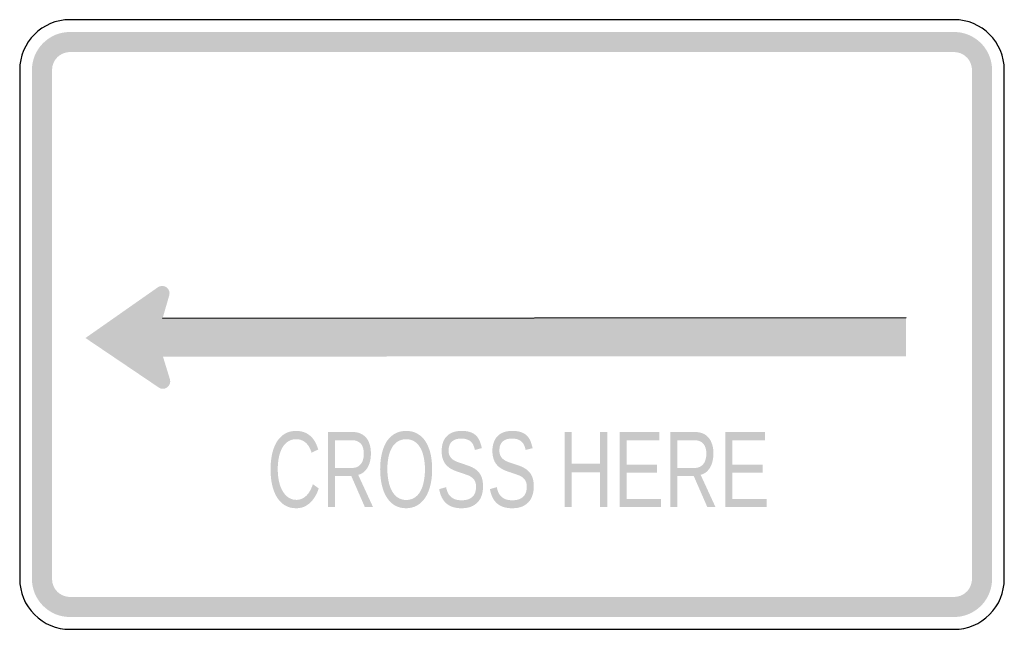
# Model space of a CAD drawing. Header units: inches. Extents: x -0.5 to 0.5, y -0.31 to 0.31.
import ezdxf

# ---------------------------------------------------------------- set-up
doc = ezdxf.new("R2010")
doc.units = ezdxf.units.IN
doc.header["$MEASUREMENT"] = 0

msp = doc.modelspace()

# ---------------------------------------------------------------- hatches: boundary and pattern name
for points in [[(-0.449, 0.2969), (-0.4527, 0.2967), (-0.4565, 0.2962), (-0.4602, 0.2952), (-0.4637, 0.294), (-0.4671, 0.2924), (-0.4704, 0.2904), (-0.4734, 0.2881), (-0.4762, 0.2856), (-0.4788, 0.2828), (-0.481, 0.2798), (-0.483, 0.2765), (-0.4846, 0.2731), (-0.4859, 0.2695), (-0.4868, 0.2658), (-0.4874, 0.2621), (-0.4875, 0.2583), (-0.4671, 0.2583), (-0.467, 0.2601), (-0.4668, 0.2619), (-0.4663, 0.2636), (-0.4657, 0.2653), (-0.465, 0.2669), (-0.4641, 0.2684), (-0.463, 0.2698), (-0.4618, 0.2712), (-0.4605, 0.2724), (-0.4591, 0.2734), (-0.4575, 0.2743), (-0.4559, 0.2751), (-0.4542, 0.2757), (-0.4525, 0.2761), (-0.4507, 0.2764), (-0.449, 0.2765), (-0.449, 0.2969)], [(0.449, 0.2969), (-0.449, 0.2969), (-0.449, 0.2765), (0.449, 0.2765), (0.449, 0.2969)], [(0.4875, 0.2583), (0.4874, 0.2619), (0.4869, 0.2654), (0.4861, 0.2689), (0.4849, 0.2723), (0.4835, 0.2755), (0.4818, 0.2786), (0.4798, 0.2816), (0.4775, 0.2843), (0.475, 0.2868), (0.4722, 0.2891), (0.4693, 0.2911), (0.4662, 0.2929), (0.4629, 0.2943), (0.4595, 0.2954), (0.456, 0.2963), (0.4525, 0.2967), (0.449, 0.2969), (0.449, 0.2765), (0.4506, 0.2764), (0.4523, 0.2762), (0.4539, 0.2758), (0.4555, 0.2753), (0.4571, 0.2746), (0.4585, 0.2738), (0.4599, 0.2728), (0.4612, 0.2717), (0.4624, 0.2706), (0.4635, 0.2693), (0.4644, 0.2679), (0.4652, 0.2664), (0.4659, 0.2649), (0.4664, 0.2633), (0.4668, 0.2617), (0.4671, 0.26), (0.4671, 0.2583), (0.4875, 0.2583)], [(-0.4875, 0.2583), (-0.4875, -0.2583), (-0.4671, -0.2583), (-0.4671, 0.2583), (-0.4875, 0.2583)], [(0.4875, -0.2583), (0.4875, 0.2583), (0.4671, 0.2583), (0.4671, -0.2583), (0.4875, -0.2583)], [(0.0895, -0.1854), (0.0895, -0.1501), (0.0607, -0.1501), (0.0607, -0.1854), (0.0535, -0.1854), (0.0535, -0.1091), (0.0607, -0.1091), (0.0607, -0.1414), (0.0895, -0.1414), (0.0895, -0.1091), (0.0967, -0.1091), (0.0967, -0.1854), (0.0895, -0.1854)], [(0.1093, -0.1854), (0.1093, -0.1091), (0.1496, -0.1091), (0.1496, -0.1176), (0.1165, -0.1176), (0.1165, -0.1421), (0.1474, -0.1421), (0.1474, -0.1504), (0.1165, -0.1504), (0.1165, -0.177), (0.1512, -0.177), (0.1512, -0.1854), (0.1093, -0.1854)], [(0.2166, -0.1854), (0.2166, -0.1091), (0.257, -0.1091), (0.257, -0.1176), (0.2238, -0.1176), (0.2238, -0.1421), (0.2547, -0.1421), (0.2547, -0.1504), (0.2238, -0.1504), (0.2238, -0.177), (0.2585, -0.177), (0.2585, -0.1854), (0.2166, -0.1854)], [(-0.4875, -0.2583), (-0.4874, -0.2621), (-0.4868, -0.2658), (-0.4859, -0.2695), (-0.4846, -0.2731), (-0.483, -0.2765), (-0.481, -0.2798), (-0.4788, -0.2828), (-0.4762, -0.2856), (-0.4734, -0.2881), (-0.4704, -0.2904), (-0.4671, -0.2924), (-0.4637, -0.294), (-0.4602, -0.2952), (-0.4565, -0.2962), (-0.4527, -0.2967), (-0.449, -0.2969), (-0.449, -0.2765), (-0.4507, -0.2764), (-0.4525, -0.2761), (-0.4542, -0.2757), (-0.4559, -0.2751), (-0.4575, -0.2743), (-0.4591, -0.2734), (-0.4605, -0.2724), (-0.4618, -0.2712), (-0.463, -0.2698), (-0.4641, -0.2684), (-0.465, -0.2669), (-0.4657, -0.2653), (-0.4663, -0.2636), (-0.4668, -0.2619), (-0.467, -0.2601), (-0.4671, -0.2583), (-0.4875, -0.2583)], [(0.449, -0.2969), (0.4525, -0.2967), (0.456, -0.2963), (0.4595, -0.2954), (0.4629, -0.2943), (0.4662, -0.2929), (0.4693, -0.2911), (0.4722, -0.2891), (0.475, -0.2868), (0.4775, -0.2843), (0.4798, -0.2816), (0.4818, -0.2786), (0.4835, -0.2755), (0.4849, -0.2723), (0.4861, -0.2689), (0.4869, -0.2654), (0.4874, -0.2619), (0.4875, -0.2583), (0.4671, -0.2583), (0.4671, -0.26), (0.4668, -0.2617), (0.4664, -0.2633), (0.4659, -0.2649), (0.4652, -0.2664), (0.4644, -0.2679), (0.4635, -0.2693), (0.4624, -0.2706), (0.4612, -0.2717), (0.4599, -0.2728), (0.4585, -0.2738), (0.4571, -0.2746), (0.4555, -0.2753), (0.4539, -0.2758), (0.4523, -0.2762), (0.4506, -0.2764), (0.449, -0.2765), (0.449, -0.2969)], [(-0.449, -0.2969), (0.449, -0.2969), (0.449, -0.2765), (-0.449, -0.2765), (-0.449, -0.2969)]]:
    msp.add_hatch(color=7).paths.add_polyline_path(points)
h = msp.add_hatch(color=7)
edge = h.paths.add_edge_path()
edge.add_line((0.4002, 0.007), (0.4002, -0.0322))
edge.add_line((0.4002, -0.0322), (-0.3545, -0.0326))
edge.add_line((-0.3545, -0.0326), (-0.3474, -0.0556))
edge.add_spline(control_points=[(-0.3474, -0.0556), (-0.3465, -0.0586), (-0.3476, -0.0619), (-0.3501, -0.0638), (-0.3526, -0.0657), (-0.3561, -0.0658), (-0.3587, -0.064)], knot_values=[0, 0, 0, 0, 1, 1, 1, 2, 2, 2, 2], degree=3, periodic=0)
edge.add_line((-0.3587, -0.064), (-0.4332, -0.0137))
edge.add_line((-0.4332, -0.0137), (-0.3596, 0.0378))
edge.add_spline(control_points=[(-0.3596, 0.0378), (-0.357, 0.0396), (-0.3535, 0.0396), (-0.3509, 0.0378), (-0.3484, 0.0359), (-0.3472, 0.0327), (-0.3481, 0.0296)], knot_values=[0, 0, 0, 0, 1, 1, 1, 2, 2, 2, 2], degree=3, periodic=0)
edge.add_line((-0.3481, 0.0296), (-0.3548, 0.0065))
edge.add_line((-0.3548, 0.0065), (0.4002, 0.007))
h = msp.add_hatch(color=7)
edge = h.paths.add_edge_path()
edge.add_spline(control_points=[(-0.2192, -0.1164), (-0.2223, -0.1164), (-0.2249, -0.1172), (-0.2273, -0.1186), (-0.2296, -0.1201), (-0.2315, -0.1221), (-0.2331, -0.1248), (-0.2347, -0.1275), (-0.2359, -0.1307), (-0.2367, -0.1344), (-0.2375, -0.1382), (-0.2379, -0.1423), (-0.2379, -0.1469), (-0.2379, -0.1515), (-0.2374, -0.1557), (-0.2366, -0.1595), (-0.2357, -0.1633), (-0.2345, -0.1666), (-0.2328, -0.1693), (-0.2312, -0.1721), (-0.2292, -0.1742), (-0.2269, -0.1757), (-0.2245, -0.1773), (-0.2219, -0.178), (-0.2189, -0.178), (-0.2169, -0.178), (-0.215, -0.1776), (-0.2133, -0.1768), (-0.2116, -0.1761), (-0.2101, -0.175), (-0.2087, -0.1736), (-0.2073, -0.1722), (-0.2061, -0.1705), (-0.205, -0.1686), (-0.204, -0.1666), (-0.203, -0.1645), (-0.2022, -0.1621)], knot_values=[0, 0, 0, 0, 1, 1, 1, 2, 2, 2, 3, 3, 3, 4, 4, 4, 5, 5, 5, 6, 6, 6, 7, 7, 7, 8, 8, 8, 9, 9, 9, 10, 10, 10, 11, 11, 11, 12, 12, 12, 12], degree=3, periodic=0)
edge.add_line((-0.2022, -0.1621), (-0.1963, -0.1664))
edge.add_spline(control_points=[(-0.1963, -0.1664), (-0.1972, -0.1692), (-0.1984, -0.1719), (-0.1998, -0.1743), (-0.2012, -0.1768), (-0.2029, -0.1789), (-0.2048, -0.1807), (-0.2067, -0.1825), (-0.2088, -0.1839), (-0.2112, -0.185), (-0.2136, -0.186), (-0.2163, -0.1865), (-0.2193, -0.1865), (-0.2236, -0.1865), (-0.2274, -0.1855), (-0.2306, -0.1836), (-0.2338, -0.1816), (-0.2365, -0.1788), (-0.2387, -0.1753), (-0.2409, -0.1718), (-0.2425, -0.1676), (-0.2436, -0.1628), (-0.2447, -0.158), (-0.2452, -0.1527), (-0.2452, -0.1469), (-0.2452, -0.141), (-0.2446, -0.1356), (-0.2435, -0.1308), (-0.2423, -0.126), (-0.2407, -0.1219), (-0.2385, -0.1185), (-0.2363, -0.1152), (-0.2336, -0.1126), (-0.2303, -0.1107), (-0.2271, -0.1089), (-0.2234, -0.108), (-0.2193, -0.108), (-0.2137, -0.108), (-0.209, -0.1096), (-0.2052, -0.1128), (-0.2014, -0.1159), (-0.1986, -0.1207), (-0.1968, -0.1269)], knot_values=[0, 0, 0, 0, 1, 1, 1, 2, 2, 2, 3, 3, 3, 4, 4, 4, 5, 5, 5, 6, 6, 6, 7, 7, 7, 8, 8, 8, 9, 9, 9, 10, 10, 10, 11, 11, 11, 12, 12, 12, 13, 13, 13, 14, 14, 14, 14], degree=3, periodic=0)
edge.add_line((-0.1968, -0.1269), (-0.2036, -0.1301))
edge.add_spline(control_points=[(-0.2036, -0.1301), (-0.2041, -0.1283), (-0.2048, -0.1266), (-0.2056, -0.125), (-0.2065, -0.1233), (-0.2076, -0.1219), (-0.2088, -0.1206), (-0.2101, -0.1194), (-0.2116, -0.1183), (-0.2134, -0.1176), (-0.2151, -0.1168), (-0.217, -0.1164), (-0.2192, -0.1164)], knot_values=[0, 0, 0, 0, 1, 1, 1, 2, 2, 2, 3, 3, 3, 4, 4, 4, 4], degree=3, periodic=0)
h = msp.add_hatch(color=7)
edge = h.paths.add_edge_path()
edge.add_line((-0.1494, -0.1854), (-0.1632, -0.1538))
edge.add_line((-0.1632, -0.1538), (-0.1798, -0.1538))
edge.add_line((-0.1798, -0.1538), (-0.1798, -0.1854))
edge.add_line((-0.1798, -0.1854), (-0.187, -0.1854))
edge.add_line((-0.187, -0.1854), (-0.187, -0.1091))
edge.add_line((-0.187, -0.1091), (-0.162, -0.1091))
edge.add_spline(control_points=[(-0.162, -0.1091), (-0.159, -0.1091), (-0.1563, -0.1096), (-0.154, -0.1106), (-0.1517, -0.1116), (-0.1497, -0.1131), (-0.1481, -0.1149), (-0.1465, -0.1168), (-0.1453, -0.1191), (-0.1445, -0.1218), (-0.1437, -0.1245), (-0.1433, -0.1276), (-0.1433, -0.131), (-0.1433, -0.1334), (-0.1435, -0.1358), (-0.144, -0.1381), (-0.1445, -0.1405), (-0.1453, -0.1426), (-0.1463, -0.1445), (-0.1474, -0.1465), (-0.1487, -0.1482), (-0.1503, -0.1496), (-0.152, -0.151), (-0.1539, -0.152), (-0.1562, -0.1526)], knot_values=[0, 0, 0, 0, 1, 1, 1, 2, 2, 2, 3, 3, 3, 4, 4, 4, 5, 5, 5, 6, 6, 6, 7, 7, 7, 8, 8, 8, 8], degree=3, periodic=0)
edge.add_line((-0.1562, -0.1526), (-0.1411, -0.1854))
edge.add_line((-0.1411, -0.1854), (-0.1494, -0.1854))
edge = h.paths.add_edge_path(flags=0)
edge.add_spline(control_points=[(-0.1505, -0.1311), (-0.1505, -0.1288), (-0.1508, -0.1268), (-0.1513, -0.1251), (-0.1519, -0.1234), (-0.1527, -0.1219), (-0.1537, -0.1208), (-0.1548, -0.1197), (-0.1561, -0.1188), (-0.1576, -0.1183), (-0.1591, -0.1177), (-0.1608, -0.1174), (-0.1627, -0.1174)], knot_values=[0, 0, 0, 0, 1, 1, 1, 2, 2, 2, 3, 3, 3, 4, 4, 4, 4], degree=3, periodic=0)
edge.add_line((-0.1627, -0.1174), (-0.1798, -0.1174))
edge.add_line((-0.1798, -0.1174), (-0.1798, -0.1456))
edge.add_line((-0.1798, -0.1456), (-0.1624, -0.1456))
edge.add_spline(control_points=[(-0.1624, -0.1456), (-0.1604, -0.1456), (-0.1586, -0.1452), (-0.157, -0.1445), (-0.1555, -0.1437), (-0.1543, -0.1427), (-0.1533, -0.1414), (-0.1524, -0.1401), (-0.1516, -0.1386), (-0.1512, -0.1368), (-0.1507, -0.135), (-0.1505, -0.1331), (-0.1505, -0.1311)], knot_values=[0, 0, 0, 0, 1, 1, 1, 2, 2, 2, 3, 3, 3, 4, 4, 4, 4], degree=3, periodic=0)
h = msp.add_hatch(color=7)
edge = h.paths.add_edge_path()
edge.add_spline(control_points=[(-0.0811, -0.1469), (-0.0811, -0.1529), (-0.0817, -0.1583), (-0.0829, -0.1632), (-0.0841, -0.168), (-0.0858, -0.1722), (-0.0881, -0.1757), (-0.0904, -0.1791), (-0.0931, -0.1818), (-0.0964, -0.1837), (-0.0997, -0.1856), (-0.1034, -0.1865), (-0.1075, -0.1865), (-0.1119, -0.1865), (-0.1158, -0.1855), (-0.1191, -0.1836), (-0.1223, -0.1816), (-0.1251, -0.1788), (-0.1273, -0.1753), (-0.1295, -0.1718), (-0.1311, -0.1676), (-0.1322, -0.1628), (-0.1333, -0.158), (-0.1339, -0.1527), (-0.1339, -0.1469), (-0.1339, -0.141), (-0.1333, -0.1356), (-0.1321, -0.1308), (-0.131, -0.126), (-0.1293, -0.1219), (-0.1271, -0.1185), (-0.1248, -0.1152), (-0.1221, -0.1126), (-0.1188, -0.1107), (-0.1155, -0.1089), (-0.1117, -0.108), (-0.1075, -0.108), (-0.1032, -0.108), (-0.0995, -0.1089), (-0.0962, -0.1108), (-0.0929, -0.1126), (-0.0901, -0.1152), (-0.0879, -0.1186), (-0.0857, -0.122), (-0.084, -0.1261), (-0.0828, -0.1309), (-0.0817, -0.1357), (-0.0811, -0.141), (-0.0811, -0.1469)], knot_values=[0, 0, 0, 0, 1, 1, 1, 2, 2, 2, 3, 3, 3, 4, 4, 4, 5, 5, 5, 6, 6, 6, 7, 7, 7, 8, 8, 8, 9, 9, 9, 10, 10, 10, 11, 11, 11, 12, 12, 12, 13, 13, 13, 14, 14, 14, 15, 15, 15, 16, 16, 16, 16], degree=3, periodic=0)
edge = h.paths.add_edge_path(flags=0)
edge.add_spline(control_points=[(-0.0884, -0.1469), (-0.0884, -0.1423), (-0.0889, -0.1382), (-0.0897, -0.1344), (-0.0905, -0.1307), (-0.0917, -0.1275), (-0.0933, -0.1248), (-0.0949, -0.1221), (-0.0969, -0.1201), (-0.0993, -0.1186), (-0.1016, -0.1172), (-0.1044, -0.1164), (-0.1075, -0.1164), (-0.1106, -0.1164), (-0.1134, -0.1172), (-0.1158, -0.1186), (-0.1182, -0.1201), (-0.1202, -0.1221), (-0.1218, -0.1248), (-0.1234, -0.1275), (-0.1246, -0.1307), (-0.1254, -0.1344), (-0.1262, -0.1382), (-0.1266, -0.1423), (-0.1266, -0.1469), (-0.1266, -0.1515), (-0.1261, -0.1557), (-0.1253, -0.1595), (-0.1245, -0.1633), (-0.1233, -0.1666), (-0.1217, -0.1694), (-0.1201, -0.1721), (-0.1181, -0.1743), (-0.1158, -0.1758), (-0.1134, -0.1773), (-0.1106, -0.1781), (-0.1075, -0.1781), (-0.1042, -0.1781), (-0.1014, -0.1773), (-0.099, -0.1758), (-0.0966, -0.1742), (-0.0946, -0.1721), (-0.093, -0.1693), (-0.0915, -0.1666), (-0.0903, -0.1633), (-0.0896, -0.1594), (-0.0888, -0.1556), (-0.0884, -0.1514), (-0.0884, -0.1469)], knot_values=[0, 0, 0, 0, 1, 1, 1, 2, 2, 2, 3, 3, 3, 4, 4, 4, 5, 5, 5, 6, 6, 6, 7, 7, 7, 8, 8, 8, 9, 9, 9, 10, 10, 10, 11, 11, 11, 12, 12, 12, 13, 13, 13, 14, 14, 14, 15, 15, 15, 16, 16, 16, 16], degree=3, periodic=0)
h = msp.add_hatch(color=7)
edge = h.paths.add_edge_path()
edge.add_spline(control_points=[(-0.0294, -0.1644), (-0.0294, -0.1676), (-0.0298, -0.1705), (-0.0307, -0.1732), (-0.0316, -0.176), (-0.0329, -0.1783), (-0.0347, -0.1803), (-0.0366, -0.1822), (-0.0388, -0.1838), (-0.0416, -0.1849), (-0.0443, -0.186), (-0.0476, -0.1865), (-0.0514, -0.1865), (-0.058, -0.1865), (-0.0631, -0.1848), (-0.0668, -0.1815), (-0.0705, -0.1782), (-0.0729, -0.1734), (-0.0739, -0.1671)], knot_values=[0, 0, 0, 0, 1, 1, 1, 2, 2, 2, 3, 3, 3, 4, 4, 4, 5, 5, 5, 6, 6, 6, 6], degree=3, periodic=0)
edge.add_line((-0.0739, -0.1671), (-0.0669, -0.1651))
edge.add_spline(control_points=[(-0.0669, -0.1651), (-0.0666, -0.1671), (-0.066, -0.1689), (-0.0653, -0.1705), (-0.0646, -0.1722), (-0.0636, -0.1736), (-0.0623, -0.1747), (-0.0611, -0.1759), (-0.0595, -0.1768), (-0.0577, -0.1775), (-0.0559, -0.1781), (-0.0537, -0.1784), (-0.0511, -0.1784), (-0.049, -0.1784), (-0.047, -0.1782), (-0.0452, -0.1777), (-0.0434, -0.1771), (-0.0419, -0.1763), (-0.0406, -0.1752), (-0.0393, -0.1742), (-0.0383, -0.1728), (-0.0376, -0.1711), (-0.0369, -0.1693), (-0.0365, -0.1673), (-0.0365, -0.1649), (-0.0365, -0.1624), (-0.0369, -0.1604), (-0.0377, -0.1588), (-0.0385, -0.1573), (-0.0396, -0.156), (-0.0411, -0.155), (-0.0425, -0.154), (-0.0442, -0.1531), (-0.0462, -0.1525)], knot_values=[0, 0, 0, 0, 1, 1, 1, 2, 2, 2, 3, 3, 3, 4, 4, 4, 5, 5, 5, 6, 6, 6, 7, 7, 7, 8, 8, 8, 9, 9, 9, 10, 10, 10, 11, 11, 11, 11], degree=3, periodic=0)
edge.add_line((-0.0462, -0.1525), (-0.0528, -0.1502))
edge.add_spline(control_points=[(-0.0528, -0.1502), (-0.0543, -0.1498), (-0.0557, -0.1492), (-0.0572, -0.1487), (-0.0587, -0.1481), (-0.0602, -0.1475), (-0.0616, -0.1467), (-0.063, -0.1459), (-0.0642, -0.145), (-0.0654, -0.144), (-0.0666, -0.1429), (-0.0677, -0.1417), (-0.0686, -0.1402), (-0.0695, -0.1387), (-0.0702, -0.137), (-0.0707, -0.1351), (-0.0712, -0.1332), (-0.0714, -0.1309), (-0.0714, -0.1284), (-0.0714, -0.1248), (-0.0709, -0.1217), (-0.0699, -0.1191), (-0.0689, -0.1165), (-0.0674, -0.1144), (-0.0656, -0.1128), (-0.0638, -0.1111), (-0.0617, -0.1099), (-0.0592, -0.1091), (-0.0567, -0.1084), (-0.0541, -0.108), (-0.0512, -0.108), (-0.0479, -0.108), (-0.0451, -0.1084), (-0.0428, -0.1091), (-0.0404, -0.1098), (-0.0384, -0.111), (-0.0368, -0.1124), (-0.0352, -0.1139), (-0.0339, -0.1158), (-0.033, -0.1179), (-0.032, -0.1201), (-0.0312, -0.1227), (-0.0306, -0.1255)], knot_values=[0, 0, 0, 0, 1, 1, 1, 2, 2, 2, 3, 3, 3, 4, 4, 4, 5, 5, 5, 6, 6, 6, 7, 7, 7, 8, 8, 8, 9, 9, 9, 10, 10, 10, 11, 11, 11, 12, 12, 12, 13, 13, 13, 14, 14, 14, 14], degree=3, periodic=0)
edge.add_line((-0.0306, -0.1255), (-0.0377, -0.1273))
edge.add_spline(control_points=[(-0.0377, -0.1273), (-0.0381, -0.1255), (-0.0386, -0.1238), (-0.0393, -0.1224), (-0.0399, -0.121), (-0.0408, -0.1197), (-0.0419, -0.1188), (-0.043, -0.1178), (-0.0443, -0.1171), (-0.0459, -0.1166), (-0.0474, -0.116), (-0.0492, -0.1158), (-0.0513, -0.1158), (-0.0538, -0.1158), (-0.0558, -0.1161), (-0.0575, -0.1167), (-0.0592, -0.1174), (-0.0605, -0.1182), (-0.0615, -0.1193), (-0.0625, -0.1204), (-0.0633, -0.1217), (-0.0637, -0.1231), (-0.0642, -0.1246), (-0.0644, -0.1262), (-0.0644, -0.1279), (-0.0644, -0.1301), (-0.064, -0.132), (-0.0632, -0.1335), (-0.0624, -0.1349), (-0.0613, -0.1362), (-0.06, -0.1371), (-0.0586, -0.1381), (-0.057, -0.1389), (-0.0552, -0.1396), (-0.0534, -0.1402), (-0.0516, -0.1409), (-0.0496, -0.1415)], knot_values=[0, 0, 0, 0, 1, 1, 1, 2, 2, 2, 3, 3, 3, 4, 4, 4, 5, 5, 5, 6, 6, 6, 7, 7, 7, 8, 8, 8, 9, 9, 9, 10, 10, 10, 11, 11, 11, 12, 12, 12, 12], degree=3, periodic=0)
edge.add_spline(control_points=[(-0.0496, -0.1415), (-0.0496, -0.1415), (-0.0479, -0.1421), (-0.0447, -0.1432), (-0.0431, -0.1437), (-0.0415, -0.1444), (-0.04, -0.1452), (-0.0385, -0.1459), (-0.0371, -0.1469), (-0.0358, -0.1479), (-0.0346, -0.149), (-0.0334, -0.1502), (-0.0325, -0.1517), (-0.0315, -0.1533), (-0.0307, -0.1551), (-0.0302, -0.1571), (-0.0297, -0.1592), (-0.0294, -0.1616), (-0.0294, -0.1644)], knot_values=[0, 0, 0, 0, 1, 1, 1, 2, 2, 2, 3, 3, 3, 4, 4, 4, 5, 5, 5, 6, 6, 6, 6], degree=3, periodic=0)
h = msp.add_hatch(color=7)
edge = h.paths.add_edge_path()
edge.add_spline(control_points=[(0.0221, -0.1644), (0.0221, -0.1676), (0.0217, -0.1705), (0.0208, -0.1732), (0.02, -0.176), (0.0186, -0.1783), (0.0168, -0.1803), (0.015, -0.1822), (0.0127, -0.1838), (0.01, -0.1849), (0.0072, -0.186), (0.004, -0.1865), (0.0002, -0.1865), (-0.0064, -0.1865), (-0.0116, -0.1848), (-0.0153, -0.1815), (-0.019, -0.1782), (-0.0213, -0.1734), (-0.0224, -0.1671)], knot_values=[0, 0, 0, 0, 1, 1, 1, 2, 2, 2, 3, 3, 3, 4, 4, 4, 5, 5, 5, 6, 6, 6, 6], degree=3, periodic=0)
edge.add_line((-0.0224, -0.1671), (-0.0154, -0.1651))
edge.add_spline(control_points=[(-0.0154, -0.1651), (-0.015, -0.1671), (-0.0145, -0.1689), (-0.0138, -0.1705), (-0.013, -0.1722), (-0.012, -0.1736), (-0.0108, -0.1747), (-0.0095, -0.1759), (-0.008, -0.1768), (-0.0062, -0.1775), (-0.0043, -0.1781), (-0.0021, -0.1784), (0.0004, -0.1784), (0.0026, -0.1784), (0.0045, -0.1782), (0.0063, -0.1777), (0.0081, -0.1771), (0.0097, -0.1763), (0.0109, -0.1752), (0.0122, -0.1742), (0.0132, -0.1728), (0.0139, -0.1711), (0.0146, -0.1693), (0.015, -0.1673), (0.015, -0.1649), (0.015, -0.1624), (0.0146, -0.1604), (0.0138, -0.1588), (0.013, -0.1573), (0.0119, -0.156), (0.0105, -0.155), (0.009, -0.154), (0.0073, -0.1531), (0.0053, -0.1525)], knot_values=[0, 0, 0, 0, 1, 1, 1, 2, 2, 2, 3, 3, 3, 4, 4, 4, 5, 5, 5, 6, 6, 6, 7, 7, 7, 8, 8, 8, 9, 9, 9, 10, 10, 10, 11, 11, 11, 11], degree=3, periodic=0)
edge.add_line((0.0053, -0.1525), (-0.0012, -0.1502))
edge.add_spline(control_points=[(-0.0012, -0.1502), (-0.0027, -0.1498), (-0.0042, -0.1492), (-0.0057, -0.1487), (-0.0072, -0.1481), (-0.0086, -0.1475), (-0.01, -0.1467), (-0.0114, -0.1459), (-0.0127, -0.145), (-0.0139, -0.144), (-0.0151, -0.1429), (-0.0161, -0.1417), (-0.017, -0.1402), (-0.0179, -0.1387), (-0.0186, -0.137), (-0.0191, -0.1351), (-0.0196, -0.1332), (-0.0199, -0.1309), (-0.0199, -0.1284), (-0.0199, -0.1248), (-0.0194, -0.1217), (-0.0183, -0.1191), (-0.0173, -0.1165), (-0.0159, -0.1144), (-0.0141, -0.1128), (-0.0123, -0.1111), (-0.0101, -0.1099), (-0.0077, -0.1091), (-0.0052, -0.1084), (-0.0025, -0.108), (0.0003, -0.108), (0.0036, -0.108), (0.0064, -0.1084), (0.0088, -0.1091), (0.0111, -0.1098), (0.0131, -0.111), (0.0147, -0.1124), (0.0163, -0.1139), (0.0176, -0.1158), (0.0186, -0.1179), (0.0195, -0.1201), (0.0203, -0.1227), (0.0209, -0.1255)], knot_values=[0, 0, 0, 0, 1, 1, 1, 2, 2, 2, 3, 3, 3, 4, 4, 4, 5, 5, 5, 6, 6, 6, 7, 7, 7, 8, 8, 8, 9, 9, 9, 10, 10, 10, 11, 11, 11, 12, 12, 12, 13, 13, 13, 14, 14, 14, 14], degree=3, periodic=0)
edge.add_line((0.0209, -0.1255), (0.0138, -0.1273))
edge.add_spline(control_points=[(0.0138, -0.1273), (0.0135, -0.1255), (0.013, -0.1238), (0.0123, -0.1224), (0.0116, -0.121), (0.0107, -0.1197), (0.0096, -0.1188), (0.0086, -0.1178), (0.0072, -0.1171), (0.0057, -0.1166), (0.0041, -0.116), (0.0023, -0.1158), (0.0002, -0.1158), (-0.0022, -0.1158), (-0.0043, -0.1161), (-0.006, -0.1167), (-0.0076, -0.1174), (-0.009, -0.1182), (-0.01, -0.1193), (-0.011, -0.1204), (-0.0117, -0.1217), (-0.0122, -0.1231), (-0.0126, -0.1246), (-0.0128, -0.1262), (-0.0128, -0.1279), (-0.0128, -0.1301), (-0.0124, -0.132), (-0.0116, -0.1335), (-0.0108, -0.1349), (-0.0098, -0.1362), (-0.0084, -0.1371), (-0.0071, -0.1381), (-0.0055, -0.1389), (-0.0037, -0.1396), (-0.0019, -0.1402), (0, -0.1409), (0.002, -0.1415)], knot_values=[0, 0, 0, 0, 1, 1, 1, 2, 2, 2, 3, 3, 3, 4, 4, 4, 5, 5, 5, 6, 6, 6, 7, 7, 7, 8, 8, 8, 9, 9, 9, 10, 10, 10, 11, 11, 11, 12, 12, 12, 12], degree=3, periodic=0)
edge.add_spline(control_points=[(0.002, -0.1415), (0.002, -0.1415), (0.0036, -0.1421), (0.0069, -0.1432), (0.0085, -0.1437), (0.01, -0.1444), (0.0115, -0.1452), (0.013, -0.1459), (0.0144, -0.1469), (0.0157, -0.1479), (0.017, -0.149), (0.0181, -0.1502), (0.0191, -0.1517), (0.02, -0.1533), (0.0208, -0.1551), (0.0213, -0.1571), (0.0219, -0.1592), (0.0221, -0.1616), (0.0221, -0.1644)], knot_values=[0, 0, 0, 0, 1, 1, 1, 2, 2, 2, 3, 3, 3, 4, 4, 4, 5, 5, 5, 6, 6, 6, 6], degree=3, periodic=0)
h = msp.add_hatch(color=7)
edge = h.paths.add_edge_path()
edge.add_line((0.1984, -0.1854), (0.1846, -0.1538))
edge.add_line((0.1846, -0.1538), (0.168, -0.1538))
edge.add_line((0.168, -0.1538), (0.168, -0.1854))
edge.add_line((0.168, -0.1854), (0.1609, -0.1854))
edge.add_line((0.1609, -0.1854), (0.1609, -0.1091))
edge.add_line((0.1609, -0.1091), (0.1858, -0.1091))
edge.add_spline(control_points=[(0.1858, -0.1091), (0.1889, -0.1091), (0.1915, -0.1096), (0.1939, -0.1106), (0.1962, -0.1116), (0.1981, -0.1131), (0.1997, -0.1149), (0.2013, -0.1168), (0.2025, -0.1191), (0.2033, -0.1218), (0.2042, -0.1245), (0.2046, -0.1276), (0.2046, -0.131), (0.2046, -0.1334), (0.2043, -0.1358), (0.2038, -0.1381), (0.2034, -0.1405), (0.2026, -0.1426), (0.2015, -0.1445), (0.2005, -0.1465), (0.1991, -0.1482), (0.1975, -0.1496), (0.1959, -0.151), (0.1939, -0.152), (0.1916, -0.1526)], knot_values=[0, 0, 0, 0, 1, 1, 1, 2, 2, 2, 3, 3, 3, 4, 4, 4, 5, 5, 5, 6, 6, 6, 7, 7, 7, 8, 8, 8, 8], degree=3, periodic=0)
edge.add_line((0.1916, -0.1526), (0.2067, -0.1854))
edge.add_line((0.2067, -0.1854), (0.1984, -0.1854))
edge = h.paths.add_edge_path(flags=0)
edge.add_spline(control_points=[(0.1974, -0.1311), (0.1974, -0.1288), (0.1971, -0.1268), (0.1965, -0.1251), (0.196, -0.1234), (0.1952, -0.1219), (0.1941, -0.1208), (0.193, -0.1197), (0.1918, -0.1188), (0.1903, -0.1183), (0.1888, -0.1177), (0.187, -0.1174), (0.1851, -0.1174)], knot_values=[0, 0, 0, 0, 1, 1, 1, 2, 2, 2, 3, 3, 3, 4, 4, 4, 4], degree=3, periodic=0)
edge.add_line((0.1851, -0.1174), (0.168, -0.1174))
edge.add_line((0.168, -0.1174), (0.168, -0.1456))
edge.add_line((0.168, -0.1456), (0.1854, -0.1456))
edge.add_spline(control_points=[(0.1854, -0.1456), (0.1875, -0.1456), (0.1893, -0.1452), (0.1908, -0.1445), (0.1923, -0.1437), (0.1936, -0.1427), (0.1945, -0.1414), (0.1955, -0.1401), (0.1962, -0.1386), (0.1967, -0.1368), (0.1971, -0.135), (0.1974, -0.1331), (0.1974, -0.1311)], knot_values=[0, 0, 0, 0, 1, 1, 1, 2, 2, 2, 3, 3, 3, 4, 4, 4, 4], degree=3, periodic=0)

# ---------------------------------------------------------------- linework, layer by layer
at = {"color": 7}
msp.add_line((-0.3548, 0.0065), (0.4002, 0.007), dxfattribs=at)
for points in [[(0.449, 0.3094), (-0.449, 0.3094)], [(-0.5, 0.2583), (-0.5, -0.2583)], [(0.5, -0.2583), (0.5, 0.2583)], [(-0.449, -0.3094), (0.449, -0.3094)]]:
    msp.add_lwpolyline(points, dxfattribs=at)
for points in [[(-0.449, 0.3094), (-0.4771, 0.3094), (-0.5, 0.2865), (-0.5, 0.2583)], [(0.5, 0.2583), (0.5, 0.2865), (0.4771, 0.3094), (0.449, 0.3094)]]:
    msp.add_open_spline(points, degree=3, dxfattribs=at)
for points in [[(-0.5, -0.2583), (-0.5, -0.2719), (-0.4946, -0.2848), (-0.485, -0.2944), (-0.4755, -0.304), (-0.4625, -0.3094), (-0.449, -0.3094)], [(0.449, -0.3094), (0.4625, -0.3094), (0.4755, -0.304), (0.485, -0.2944), (0.4946, -0.2848), (0.5, -0.2719), (0.5, -0.2583)]]:
    msp.add_open_spline(points, degree=3, knots=[0, 0, 0, 0, 1, 1, 1, 2, 2, 2, 2], dxfattribs=at)

doc.saveas('drawing.dxf')
